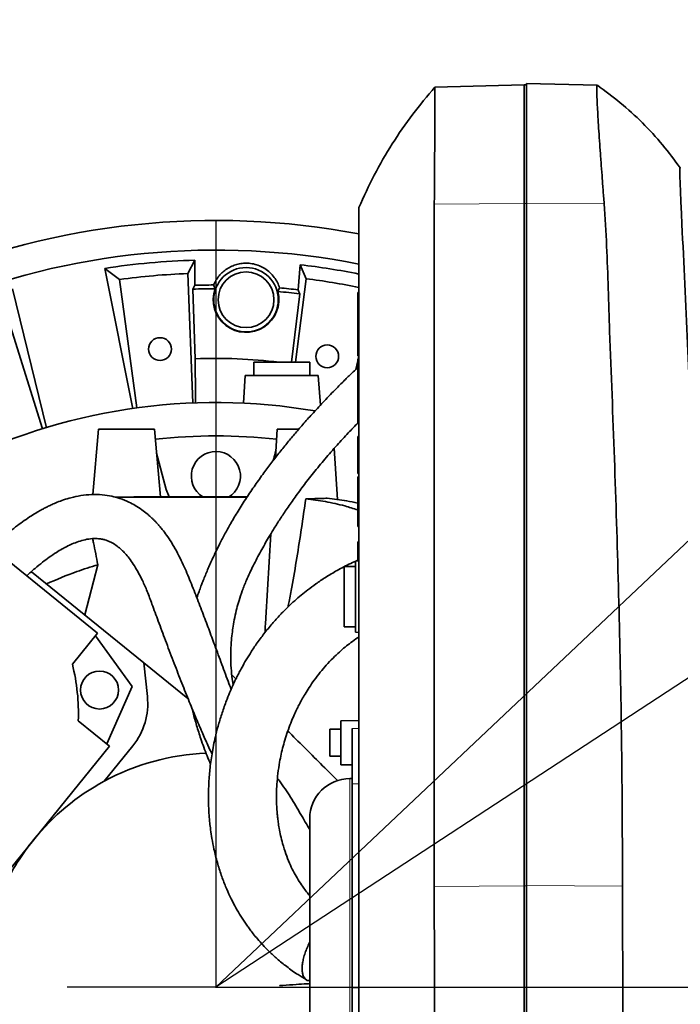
# Model space of a CAD drawing. Header units: millimetres. Extents: x 0 to 11920, y 0 to 8400.
# Tile 36 of 46: x 8595 to 8890, y 5125 to 5566. Entities that reach past the tile are written whole.
import ezdxf

# ---------------------------------------------------------------- set-up
doc = ezdxf.new("R2010")
doc.units = ezdxf.units.MM
doc.header["$LTSCALE"] = 20
doc.header["$PDSIZE"] = -1
doc.layers.add('THICK_LINE', color=7, linetype='Continuous')
doc.styles.add('SLDTEXTSTYLE0', font='TXT', dxfattribs={"width": 0.605})
doc.dimstyles.new('SLDDIMSTYLE0', dxfattribs={"dimtxt": 70, "dimasz": 70, "dimexe": 0, "dimexo": 0.0625, "dimgap": 17.5, "dimtad": 1, "dimdec": 4, "dimlfac": 20, "dimzin": 12, "dimdsep": 46, "dimtxsty": 'SLDTEXTSTYLE0', "dimsah": 1, "dimcen": 0.09, "dimadec": 1, "dimazin": 3, "dimtfac": 1, "dimtofl": 0, "dimtmove": 0, "dimatfit": 3, "dimfxl": 1, "dimfrac": 2, "dimtolj": 1, "dimtzin": 12, "dimarcsym": 0})
doc.dimstyles.new('SLDDIMSTYLE1', dxfattribs={"dimtxt": 70, "dimasz": 70, "dimexe": 0, "dimexo": 0.0625, "dimgap": 17.5, "dimtad": 1, "dimdec": 1, "dimrnd": 1e-09, "dimzin": 12, "dimdsep": 46, "dimtxsty": 'SLDTEXTSTYLE0', "dimsah": 1, "dimcen": 0, "dimadec": 0, "dimazin": 3, "dimtfac": 1, "dimtofl": 0, "dimtmove": 0, "dimatfit": 3, "dimfxl": 1, "dimfrac": 2, "dimtolj": 1, "dimtzin": 12, "dimarcsym": 0})

# ---------------------------------------------------------------- blocks, each defined once
blk = doc.blocks.new('_D')
at = {"layer": 'THICK_LINE'}
for p, q in [((6065.91, 5593.91), (5923.95, 5618.94)), ((10553.28, 5132.52), (11483.7, 5132.52))]:
    blk.add_line(p, q, dxfattribs=at)
blk.add_arc((8682.55, 5132.52), 2771.15, 360, 170, dxfattribs=at)
for points in [[(5953.49, 5613.73), (5976.34, 5680.65), (5956.69, 5684.37)], [(11453.7, 5132.52), (11462.82, 5202.64), (11442.82, 5202.39)]]:
    blk.add_solid(points, dxfattribs=at)
at = {"layer": 'THICK_LINE', "insert": (8832.85, 7991.69), "char_height": 70, "attachment_point": 1, "rotation": 355, "style": 'SLDTEXTSTYLE0'}
blk.add_mtext('170°', dxfattribs=at)
blk = doc.blocks.new('_D_1')
at = {"layer": 'THICK_LINE'}
for p, q in [((10553.28, 5132.52), (11483.72, 5132.52)), ((6065.91, 4671.14), (5923.93, 4646.11))]:
    blk.add_line(p, q, dxfattribs=at)
blk.add_arc((8682.55, 5132.52), 2771.17, 190, 360, dxfattribs=at)
for points in [[(11453.72, 5132.52), (11442.84, 5062.66), (11462.84, 5062.4)], [(5953.47, 4651.31), (5956.67, 4580.68), (5976.32, 4584.4)]]:
    blk.add_solid(points, dxfattribs=at)
at = {"layer": 'THICK_LINE', "insert": (8817.13, 2453.12), "char_height": 70, "attachment_point": 1, "rotation": 5, "style": 'SLDTEXTSTYLE0'}
blk.add_mtext('170°', dxfattribs=at)
blk = doc.blocks.new('_D_2')
at = {"layer": 'THICK_LINE'}
for q in [(9875.99, 5914.78), (8682.55, 5132.52)]:
    blk.add_line((9482.94, 5657.14), q, dxfattribs=at)
blk.add_solid([(9482.94, 5657.14), (9546.96, 5687.15), (9536, 5703.88)], dxfattribs=at)
at = {"layer": 'THICK_LINE', "insert": (9634.33, 5864.21), "char_height": 70, "attachment_point": 1, "rotation": 33.243, "style": 'SLDTEXTSTYLE0'}
blk.add_mtext('R957', dxfattribs=at)
blk = doc.blocks.new('_D_3')
at = {"layer": 'THICK_LINE'}
blk.add_line((10583.52, 6931.13), (8682.55, 5132.52), dxfattribs=at)
blk.add_solid([(10583.52, 6931.13), (10525.8, 6890.28), (10539.55, 6875.76)], dxfattribs=at)
at = {"layer": 'THICK_LINE', "insert": (9467.35, 5999.23), "char_height": 70, "attachment_point": 1, "rotation": 43.415, "style": 'SLDTEXTSTYLE0'}
blk.add_mtext('R2617', dxfattribs=at)

msp = doc.modelspace()

# ---------------------------------------------------------------- linework, layer by layer
at = {"color": 7, "linetype": 'Continuous', "lineweight": 35}
for p, q in [((8780.5932022, 5535.7518025), (8780.5932025, 5535.7518026)), ((8780.5932025, 5535.7518026), (8820.5467826, 5536.7980239)), ((8820.5467826, 5536.7980239), (8820.5467826, 5483.6239673)), ((8820.5467826, 5536.7980239), (8821.5467826, 5536.7368613)), ((8821.5467826, 5537.4194661), (8853.2063822, 5536.5904303)), ((8821.5467826, 5537.4194661), (8821.5467826, 5483.7683952)), ((8820.5467826, 5483.6239673), (8820.5467826, 5177.9654207)), ((8821.5467826, 5483.7683952), (8821.5467826, 5178.1098486)), ((8673.0943643, 5458.2572194), (8669.9836416, 5452.2775014)), ((8673.1439846, 5447.0043812), (8673.0943643, 5458.2572194)), ((8720.352734, 5456.1938744), (8719.322553, 5444.9881814)), ((8720.352734, 5456.1938744), (8722.9304527, 5449.9657937)), ((8632.793511, 5454.5738235), (8639.3944849, 5449.601297)), ((8632.793511, 5454.5738235), (8645.3036533, 5391.7122415)), ((8672.2607109, 5394.3222173), (8669.9836416, 5452.2775014)), ((8639.3944849, 5449.601297), (8647.2158389, 5392.1310749)), ((8722.9304527, 5449.9657937), (8718.1672816, 5412.5242098)), ((8606.766293, 5383.1541994), (8591.5345122, 5445.4269237)), ((8673.1439846, 5447.0043812), (8672.2534971, 5445.2953741)), ((8673.2892833, 5414.0665019), (8672.2534971, 5445.2953741)), ((8682.1532819, 5445.4662927), (8681.5436243, 5447.14332)), ((8711.0734557, 5445.848993), (8710.3128804, 5444.2188667)), ((8720.0706638, 5443.1840179), (8716.359326, 5412.5242098)), ((8746.0467826, 5443.7518048), (8746.5467826, 5443.7518048)), ((8746.0467826, 5433.5825938), (8746.0467826, 5443.7518048)), ((8604.85289, 5382.7394352), (8587.6534786, 5438.130592)), ((8746.0467826, 5433.5825938), (8746.5467826, 5433.5825938)), ((8746.0467826, 5433.0635157), (8746.0467826, 5433.5825938)), ((8746.0467826, 5433.0635157), (8746.5467826, 5433.0635157)), ((8746.0467826, 5422.8943048), (8746.0467826, 5433.0635157)), ((8746.0467826, 5422.8943048), (8746.5467826, 5422.8943048)), ((8746.0467826, 5415.3343048), (8746.0467826, 5422.8943048)), ((8699.5467826, 5412.5242098), (8699.5467826, 5406.5242098)), ((8699.5467826, 5412.5242098), (8724.5467826, 5412.5242098)), ((8724.5467826, 5406.5242098), (8724.5467826, 5412.5242098)), ((8745.1672452, 5409.2668338), (8746.0467826, 5413.1538299)), ((8746.0467826, 5415.3343048), (8746.5467826, 5415.3343048)), ((8746.0467826, 5406.2893048), (8746.0467826, 5413.8493048)), ((8746.0467826, 5413.8493048), (8746.5467826, 5413.8493048)), ((8746.2041525, 5413.8493048), (8746.5401737, 5415.3343048)), ((8695.6971485, 5406.5242098), (8694.8379509, 5394.2371117)), ((8695.6971485, 5406.5242098), (8728.3964167, 5406.5242098)), ((8729.3216964, 5393.2920936), (8728.3964167, 5406.5242098)), ((8746.0467826, 5406.2893048), (8746.5467826, 5406.2893048)), ((8746.0467826, 5396.1200938), (8746.0467826, 5406.2893048)), ((8746.0467826, 5396.1200938), (8746.5467826, 5396.1200938)), ((8746.0467826, 5395.6010157), (8746.0467826, 5396.1200938)), ((8746.0467826, 5395.6010157), (8746.5467826, 5395.6010157)), ((8746.0467826, 5385.4318048), (8746.0467826, 5395.6010157)), ((8746.0467826, 5385.4318048), (8746.5467826, 5385.4318048)), ((8630.0467826, 5382.5242098), (8627.4861052, 5353.2555332)), ((8655.0467826, 5382.5242098), (8630.0467826, 5382.5242098)), ((8657.699503, 5352.2034767), (8655.0467826, 5382.5242098)), ((8710.0467826, 5382.5242098), (8709.2720964, 5369.8582024)), ((8719.6090017, 5382.5242098), (8710.0467826, 5382.5242098)), ((8746.0467826, 5362.6843048), (8746.0467826, 5379.2218048)), ((8746.0467826, 5379.2218048), (8746.5467826, 5379.2218048)), ((8736.9747273, 5351.0025923), (8735.5694672, 5373.9783924)), ((8660.3304886, 5355.5713718), (8655.9864783, 5371.7834389)), ((8629.6080372, 5291.2015215), (8545.6762734, 5359.1681237)), ((8746.0467826, 5362.6843048), (8746.5467826, 5362.6843048)), ((8746.0467826, 5361.1993048), (8746.5467826, 5361.1993048)), ((8746.0467826, 5356.5418048), (8746.0467826, 5361.1993048)), ((8661.6368844, 5352.2048615), (8660.3304886, 5355.5713718)), ((8746.0467826, 5343.9868048), (8746.0467826, 5356.5418048)), ((8746.0467826, 5343.9868048), (8746.5467826, 5343.9868048)), ((8746.0467826, 5343.2647992), (8746.0467826, 5343.9868048)), ((8746.0467826, 5343.2647992), (8746.5467826, 5343.2647992)), ((8746.0467826, 5342.1662695), (8746.0467826, 5343.2647992)), ((8746.0467826, 5342.1662695), (8746.5467826, 5342.1662695)), ((8746.0467826, 5338.9918048), (8746.0467826, 5342.1662695)), ((8746.0467826, 5338.9918048), (8746.5467826, 5338.9918048)), ((8707.1827119, 5335.6970673), (8704.8782127, 5298.0188388)), ((8746.0467826, 5323.5111168), (8746.0467826, 5332.1068048)), ((8746.0467826, 5332.1068048), (8746.5467826, 5332.1068048)), ((8623.8684692, 5299.337323), (8629.6949166, 5321.8336108)), ((8745.0467826, 5321.0242098), (8740.0467826, 5321.0242098)), ((8740.0467826, 5321.0242098), (8740.0467826, 5294.0242098)), ((8746.5467826, 5323.5242098), (8745.0467826, 5323.4849309)), ((8745.0467826, 5323.4849309), (8745.0467826, 5291.5634887)), ((8599.9368099, 5318.7167986), (8650.2834046, 5277.9469301)), ((8740.0467826, 5294.0242098), (8745.0467826, 5294.0242098)), ((8618.2802702, 5277.2128942), (8629.6080372, 5291.2015215)), ((8645.1019967, 5267.2339402), (8628.5962819, 5289.9521077)), ((8745.0467826, 5291.5634887), (8746.5467826, 5291.5242098)), ((8651.8805181, 5262.7514106), (8650.2834046, 5277.9469301)), ((8670.0328771, 5261.9541226), (8650.2834046, 5277.9469301)), ((8689.6570689, 5272.492134), (8691.5069222, 5270.6422807)), ((8633.680344, 5241.5804881), (8645.1019967, 5267.2339402)), ((8634.9297578, 5240.5687328), (8620.9411305, 5251.8964998)), ((8746.5467826, 5252.1056266), (8738.5467826, 5251.9659861)), ((8738.5467826, 5232.2452671), (8738.5467826, 5251.9659861)), ((8738.5467826, 5248.1056266), (8733.5467826, 5248.1056266)), ((8733.5467826, 5236.1056266), (8733.5467826, 5248.1056266)), ((8743.5467826, 5223.7004399), (8743.5467826, 5248.3927052)), ((8566.9631555, 5156.6369689), (8634.9297578, 5240.5687328)), ((8632.461991, 5224.8091687), (8645.3592401, 5240.735945)), ((8733.5467826, 5236.1056266), (8738.5467826, 5236.1056266)), ((8738.5467826, 5232.2452671), (8743.5467826, 5232.1579918)), ((8743.5467826, 5226.0501467), (8742.5467826, 5226.0501467)), ((8743.5467826, 5132.3034942), (8743.5467826, 5223.7004399)), ((8724.5467826, 5208.0501467), (8724.5467826, 5056.9982729)), ((8821.5467826, 5178.1098486), (8821.5467826, 5132.5242098)), ((8820.5467826, 5177.9654207), (8820.5467826, 4937.0003957)), ((8743.5467826, 5091.1299473), (8743.5467826, 5132.3034942)), ((8821.5467826, 5132.5242098), (8821.5467826, 4936.3789535))]:
    msp.add_line(p, q, dxfattribs=at)
at = {"color": 8, "linetype": 'Continuous', "lineweight": 18}
for p, q in [((8780.3318159, 5483.3792268), (8820.5467826, 5483.6239673)), ((8820.5467826, 5483.6239673), (8821.5467826, 5483.6097527)), ((8821.5467826, 5483.7683952), (8856.3830489, 5483.5563884)), ((8746.0467826, 5356.5418048), (8746.5467826, 5356.5418048)), ((8743.5467826, 5248.3927052), (8746.5467826, 5248.4258009)), ((8742.5467826, 5095.9663807), (8742.5467826, 5226.0501467)), ((8743.5467826, 5223.7004399), (8746.5467826, 5223.7496877)), ((8821.5467826, 5178.1098486), (8864.6395088, 5177.8475946)), ((8780.3297394, 5177.7206676), (8820.5467826, 5177.9654207)), ((8820.5467826, 5177.9654207), (8821.5467826, 5177.951206)), ((8743.5467826, 5132.3034942), (8746.5467826, 5132.303375)), ((8821.5467826, 5132.5242098), (8864.6885443, 5132.5242098))]:
    msp.add_line(p, q, dxfattribs=at)
at = {"color": 7, "linetype": 'Continuous', "lineweight": 35, "flags": 128}
for points in [[(8780.3318159, 5483.3792268), (8780.3296622, 5458.7142559), (8780.3296622, 5434.0492803), (8780.3296622, 5384.719329), (8780.3297394, 5177.7206676)], [(8720.0706638, 5443.1840179), (8719.6894759, 5444.1037728), (8719.322553, 5444.9881814)], [(8673.3766723, 5394.2682545), (8673.3635486, 5397.2403073), (8673.2892833, 5414.0665019)]]:
    msp.add_lwpolyline(points, dxfattribs=at)
at = {"color": 7, "linetype": 'Continuous', "lineweight": 35}
for centre, radius in [((8696.0467826, 5440.5242098), 14.4374433), ((8696.0467826, 5440.5242098), 12.5), ((8657.5330844, 5418.4320881), 5.1), ((8732.3838096, 5415.1640349), 5.1), ((8630.4545559, 5265.6944321), 8.5)]:
    msp.add_circle(centre, radius, dxfattribs=at)
for centre, radius, start, end in [((8682.5467826, 5132.5242098), 343.5265853, 79.258358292, 112.850063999), ((8682.5467826, 5132.5242098), 330.2658527, 78.826146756, 112.337484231), ((8682.5467826, 5132.5242098), 325.8701302, 91.662194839, 98.782165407), ((8682.5467826, 5132.5242098), 325.8701302, 78.667861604, 83.337805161), ((8682.5467826, 5132.5242098), 320, 92.25, 97.75), ((8682.5467826, 5132.5242098), 320, 78.457701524, 82.75), ((8682.5467826, 5132.5242098), 314.6207095, 90.182686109, 91.712604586), ((8682.5467826, 5132.5242098), 314.6207095, 83.287395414, 84.797844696), ((8682.5467826, 5132.5242098), 262, 80.246373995, 117.110647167), ((8682.5467826, 5132.5242098), 247, 83.671972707, 96.300614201), ((8682.5467826, 5361.5242098), 11, 300.668852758, 238.014837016), ((8531.0033201, 5255.241686), 90, 357.869897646, 14.130102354), ((8622.0448612, 5259.6155567), 30, 321, 6), ((8682.5467826, 5132.5242098), 105, 92.375477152, 118.489520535), ((8682.5467826, 5132.5242098), 105, 118.489520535, 141), ((8742.5467826, 5208.0501467), 18, 90, 180), ((8682.5467826, 5132.5242098), 105, 141, 154.729132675)]:
    msp.add_arc(centre, radius, start, end, dxfattribs=at)
for centre, major_axis, ratio, start_param, end_param in [((8682.5467826, 5135.8501883), (0, 309.6163545), 0.9999423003, 0.0012710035, 0.0332533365), ((8696.0467826, 5440.636799), (0, 14.7093399), 0.9999707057, 1.2362630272, 4.9583858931), ((8682.5467826, 5135.8501883), (0, 309.6163545), 0.9999423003, 6.1616848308, 6.1933804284), ((8682.5467826, 5174.5804363), (0, 239.6706065), 0.9844838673, 6.1630712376, 6.3224300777), ((8642.5281277, 5352.247239), (15.1488883, 0.2132393), 0.007563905, 4.3701577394, 5.0077727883), ((8701.795803, 5232.0691286), (19.2991874, 5.2541365), 0.9996725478, 0.519452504, 0.5992172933)]:
    msp.add_ellipse(centre, major_axis=major_axis, ratio=ratio, start_param=start_param, end_param=end_param, dxfattribs=at)
for points, knots in [([(8780.6062798, 5535.7411166), (8777.2250896, 5531.7442351), (8770.3751434, 5523.6469614), (8761.3665593, 5510.4361271), (8753.2136935, 5496.5131761), (8748.7703059, 5486.7232191), (8746.5467826, 5481.8242098)], [0, 0, 0, 0, 0.2451289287, 0.4966061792, 0.7480958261, 1, 1, 1, 1]), ([(8780.5932025, 5535.7518026), (8780.5958037, 5535.6949395), (8780.601029, 5535.5807136), (8780.6049524, 5534.6464573), (8780.6047156, 5533.129233), (8780.6020026, 5531.0721285), (8780.5953177, 5528.6134801), (8780.5864931, 5525.842079), (8780.5757269, 5522.6205535), (8780.5595048, 5519.0074259), (8780.5435962, 5515.0560076), (8780.5207128, 5510.7831514), (8780.4970645, 5506.1500392), (8780.4598942, 5500.1625193), (8780.409857, 5492.6350348), (8780.3580006, 5486.484779), (8780.3318159, 5483.3792268)], [0, 0, 0, 0, 0.0696434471, 0.1398989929, 0.2121119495, 0.2850080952, 0.3470077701, 0.4094379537, 0.473225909, 0.5374831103, 0.599481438, 0.6619103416, 0.7256971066, 0.789953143, 0.893937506, 1, 1, 1, 1]), ([(8856.3830489, 5483.5563884), (8856.2166367, 5485.7112633), (8855.8834189, 5490.0261043), (8855.4139816, 5496.2473974), (8854.9485123, 5502.5307892), (8854.5034366, 5508.7353948), (8854.0939441, 5514.7230652), (8853.7467289, 5520.1164918), (8853.4707585, 5524.8249193), (8853.2666289, 5528.8129154), (8853.130629, 5532.151964), (8853.0745483, 5534.6436183), (8853.0920168, 5536.279696), (8853.1683098, 5536.4869863), (8853.2063822, 5536.5904303)], [0, 0, 0, 0, 0.0726439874, 0.1454596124, 0.2181028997, 0.302293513, 0.3867539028, 0.470942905, 0.5548179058, 0.6389618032, 0.7228361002, 0.8151039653, 0.9077313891, 1, 1, 1, 1]), ([(8890.4523763, 5499.5568198), (8887.8761652, 5503.0584395), (8882.6552163, 5510.1548214), (8873.6052821, 5519.8828184), (8863.8806467, 5528.8691596), (8856.8031824, 5534.0394595), (8853.3299096, 5536.5767895)], [0, 0, 0, 0, 0.2473575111, 0.5012946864, 0.7552598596, 1, 1, 1, 1]), ([(8901.0159505, 5132.5242098), (8901.0159542, 5135.7299938), (8901.0159617, 5142.1523711), (8901.0160954, 5153.1257009), (8901.0156814, 5165.4094294), (8901.0175803, 5183.3140404), (8900.7915286, 5214.7655426), (8899.9053883, 5259.6720181), (8898.1862157, 5313.5586168), (8895.3672231, 5385.1518047), (8892.8750847, 5439.5474658), (8891.082307, 5477.1072729), (8890.9124211, 5480.7378193), (8890.7194986, 5485.0429628), (8890.5578518, 5488.8822471), (8890.4306438, 5492.0825999), (8890.3330256, 5494.7191506), (8890.2554723, 5497.1323292), (8890.2199461, 5498.6930245), (8890.2196413, 5499.5103896), (8890.2692453, 5499.5322239), (8890.3475133, 5499.5183408), (8890.4752902, 5499.5270103), (8890.4348931, 5499.5250742), (8890.409291, 5499.5238471)], [0, 0, 0, 0, 0.0212353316, 0.042542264, 0.0729431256, 0.103505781, 0.1646868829, 0.287067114, 0.4094941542, 0.5319293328, 0.7749297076, 0.781146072, 0.7873767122, 0.8000899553, 0.8125781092, 0.8188013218, 0.8297994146, 0.8407938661, 0.8521073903, 0.8617729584, 0.8716334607, 0.8915018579, 0.9312379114, 1, 1, 1, 1]), ([(8864.6395088, 5177.8475946), (8864.5165941, 5203.5990996), (8864.302787, 5248.3932168), (8862.8258921, 5312.2237559), (8861.0909656, 5369.3415965), (8859.2574787, 5413.7580013), (8858.1646858, 5445.4927303), (8857.6167205, 5464.5388605), (8856.7942341, 5477.2178088), (8856.3830489, 5483.5563884)], [0, 0, 0, 0, 0.2526274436, 0.4394392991, 0.6262675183, 0.8131256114, 0.8754233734, 0.937720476, 1, 1, 1, 1]), ([(8746.5467826, 5481.7947799), (8746.5467826, 5481.7969989), (8746.5467826, 5481.8059738), (8746.5467826, 5481.0470596), (8746.5467826, 5479.068884), (8746.5467826, 5475.9822677), (8746.5467826, 5471.9670103), (8746.5467826, 5467.0539425), (8746.5467826, 5461.7878917), (8746.5467826, 5456.3736508), (8746.5467826, 5449.1588461), (8746.5467826, 5436.2244193), (8746.5467826, 5368.3786525), (8746.5467826, 5288.5962538), (8746.5467826, 5208.5617398), (8746.5467826, 5181.4546128), (8746.5467826, 5166.0069818), (8746.5467826, 5153.9385036), (8746.5467826, 5141.3807433), (8746.5467826, 5128.3311823), (8746.5467826, 5115.1538272), (8746.5467826, 5102.1313042), (8746.5467826, 5089.4192191), (8746.5467826, 5077.0382595), (8746.5467826, 5064.9041981), (8746.5467826, 5053.2882809), (8746.5467826, 5042.3167499), (8746.5467826, 5032.0020724), (8746.5467826, 5022.2816254), (8746.5467826, 5013.3790324), (8746.5467826, 5005.3875991), (8746.5467826, 4998.2985715), (8746.5467826, 4992.0854062), (8746.5467826, 4986.9007962), (8746.5467826, 4982.788682), (8746.5467826, 4979.7109163), (8746.5467826, 4977.7706411), (8746.5467826, 4976.907615), (8746.5467826, 4977.0510134), (8746.5467826, 4977.0813607)], [0, 0, 0, 0, 0.0034914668, 0.0141213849, 0.0250594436, 0.0356890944, 0.0466266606, 0.0572610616, 0.0682036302, 0.0769974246, 0.085962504, 0.1041913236, 0.1406489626, 0.4213861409, 0.4978184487, 0.5360346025, 0.5551427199, 0.574281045, 0.5949072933, 0.6156767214, 0.6368979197, 0.6582748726, 0.678901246, 0.6996708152, 0.7208920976, 0.7422697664, 0.7628942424, 0.7836619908, 0.8048812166, 0.8262561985, 0.8468811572, 0.8676490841, 0.8888685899, 0.9102443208, 0.9308755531, 0.9516503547, 0.9728770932, 0.994259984, 1, 1, 1, 1]), ([(8711.0734557, 5445.848993), (8710.7752319, 5446.6689474), (8710.1788967, 5448.3085474), (8708.7280814, 5450.6334726), (8706.8356724, 5452.7589021), (8704.5668205, 5454.5144221), (8702.0677069, 5455.7967317), (8699.4708841, 5456.6144525), (8696.8489912, 5456.9569759), (8694.3074979, 5456.8657169), (8691.9044936, 5456.4063484), (8689.6289519, 5455.5836496), (8687.5038447, 5454.4320745), (8685.5873575, 5452.9680857), (8683.9183011, 5451.2287157), (8682.5281932, 5449.2821643), (8681.8718432, 5447.8563317), (8681.5436243, 5447.14332)], [0, 0, 0, 0, 0.0715118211, 0.1429967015, 0.2194271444, 0.2958065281, 0.364228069, 0.432622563, 0.4999153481, 0.5610585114, 0.6222107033, 0.6832383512, 0.7442862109, 0.8077568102, 0.8712510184, 0.9356168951, 1, 1, 1, 1]), ([(8746.0467826, 5410.0975288), (8745.3902658, 5409.479778), (8743.5173299, 5407.7174352), (8740.3728574, 5404.6621523), (8735.9995136, 5400.3087261), (8731.2037669, 5395.3523711), (8726.3268602, 5390.1023456), (8722.0318699, 5385.3025928), (8718.210197, 5380.88115), (8714.6150494, 5376.5811512), (8711.1020967, 5372.2348803), (8707.5426764, 5367.6678911), (8703.8511976, 5362.7414816), (8700.0211313, 5357.398462), (8696.1425572, 5351.6813408), (8692.5080121, 5345.9665454), (8689.2618362, 5340.4910946), (8686.4957939, 5335.4921288), (8684.5444683, 5331.7329018), (8683.1795038, 5328.9904429), (8682.2100237, 5326.9929473), (8681.1492913, 5324.7446981), (8680.0024451, 5322.2309617), (8678.8817745, 5319.6765613), (8677.8228701, 5317.1615099), (8676.9082167, 5314.8948744), (8676.0389657, 5312.6519415), (8675.18853, 5310.3340441), (8674.4976986, 5308.4040881), (8674.1267428, 5307.2090832), (8674.0390284, 5306.9265183)], [0, 0, 0, 0, 0.0190129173, 0.0542407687, 0.0930918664, 0.1507969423, 0.2028260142, 0.2492160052, 0.2926889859, 0.3329848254, 0.3751387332, 0.4192393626, 0.4655945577, 0.517871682, 0.5734044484, 0.6304127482, 0.6829566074, 0.730572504, 0.7728840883, 0.7897507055, 0.8079829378, 0.8293620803, 0.8539041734, 0.8802801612, 0.9035686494, 0.9264296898, 0.9450858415, 0.9664275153, 0.9920616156, 1, 1, 1, 1]), ([(8690.2616168, 5268.0061544), (8690.0667816, 5269.2446133), (8689.5957625, 5272.2386195), (8689.2535942, 5276.9000254), (8689.1640278, 5281.9909814), (8689.3775822, 5286.6924729), (8689.7675901, 5290.7685296), (8690.2693274, 5294.4545838), (8690.9464699, 5298.2584525), (8691.8524014, 5302.1870697), (8692.9444638, 5306.058387), (8694.361857, 5310.2622617), (8696.0364047, 5314.4335563), (8697.6736579, 5318.0752985), (8699.2392304, 5321.3304699), (8700.9144883, 5324.6198577), (8702.630407, 5327.824484), (8704.3624596, 5330.9242286), (8706.2554413, 5334.1860122), (8708.4344583, 5337.7969204), (8711.0453688, 5341.9387991), (8714.093294, 5346.5497338), (8717.6243843, 5351.6209731), (8721.6836215, 5357.1418851), (8726.2759936, 5363.0442349), (8731.3351171, 5369.1835105), (8736.5505948, 5375.1564529), (8741.5147925, 5380.5776316), (8744.7374705, 5383.914071), (8746.2034545, 5385.4318048)], [0, 0, 0, 0, 0.0282919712, 0.0683965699, 0.1105734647, 0.1524839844, 0.1851125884, 0.2135318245, 0.247159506, 0.2828133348, 0.3146497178, 0.3533083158, 0.3960263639, 0.4256335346, 0.4544280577, 0.4836921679, 0.5117472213, 0.5384122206, 0.5641205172, 0.5951026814, 0.6299623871, 0.6686687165, 0.7111956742, 0.7575374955, 0.8077097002, 0.8602967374, 0.9133796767, 0.9605967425, 1, 1, 1, 1]), ([(8709.4734833, 5373.1508488), (8709.3595641, 5372.7256965), (8708.9559757, 5371.2194841), (8708.5359639, 5369.6519787), (8708.234507, 5368.5269264)], [0, 0, 0, 0, 0.2822658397, 1, 1, 1, 1]), ([(8689.3766163, 5266.0219037), (8689.0522043, 5266.8751165), (8687.6678869, 5270.5159098), (8685.2414827, 5277.1394927), (8682.2250314, 5285.2887088), (8679.3178074, 5293.0982903), (8676.4976128, 5300.5770225), (8673.5294615, 5308.2717211), (8670.4454294, 5316.1268898), (8667.5649755, 5322.8097974), (8664.9251353, 5327.9678446), (8662.7349802, 5331.7400438), (8660.6130367, 5334.9447483), (8658.8292891, 5337.3228518), (8657.3961993, 5339.0552153), (8656.3021843, 5340.2885326), (8655.3124816, 5341.3361479), (8654.3618299, 5342.2877123), (8653.1991817, 5343.3882449), (8651.5614067, 5344.8205431), (8649.278066, 5346.5868494), (8646.5622056, 5348.3583629), (8643.3022467, 5350.0910279), (8639.774048, 5351.5149659), (8635.7846804, 5352.6067988), (8631.5291243, 5353.2581577), (8626.8791585, 5353.3752249), (8622.1571107, 5352.8956953), (8617.9810246, 5352.003832), (8614.4651476, 5350.9395059), (8611.6581081, 5349.8943529), (8609.3623322, 5348.9084032), (8607.5645554, 5348.0576321), (8606.0529983, 5347.292391), (8604.4361849, 5346.4271695), (8602.3878699, 5345.2595296), (8599.7399624, 5343.6295233), (8596.77983, 5341.6479729), (8593.5721128, 5339.3151721), (8590.1558538, 5336.6164388), (8586.3526293, 5333.3075292), (8583.6868782, 5330.8807442), (8582.3060623, 5329.514839), (8582.3010965, 5329.5099268)], [0, 0, 0, 0, 0.0179398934, 0.0765523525, 0.1345018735, 0.1817651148, 0.2300514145, 0.2790416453, 0.3283803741, 0.3769431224, 0.4063934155, 0.4345620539, 0.4590519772, 0.479828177, 0.491767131, 0.5022603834, 0.511366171, 0.5191334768, 0.5275326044, 0.5408596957, 0.5590832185, 0.5806074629, 0.6006344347, 0.6273332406, 0.6508574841, 0.6767222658, 0.7060167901, 0.7348797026, 0.7616846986, 0.7817607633, 0.7995675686, 0.8140053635, 0.8250525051, 0.8338451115, 0.843138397, 0.8565506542, 0.8741320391, 0.8959266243, 0.9165410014, 0.9404339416, 0.9682716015, 0.9998858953, 1, 1, 1, 1]), ([(8696.4349051, 5352.0531233), (8678.3190267, 5352.0487068), (8658.7929749, 5352.0439465), (8639.0379524, 5352.0350065), (8637.6112428, 5352.0343609)], [0, 0, 0, 0, 0.9277799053, 1, 1, 1, 1]), ([(8696.5449756, 5352.2154593), (8690.5628738, 5352.2140169), (8674.0982731, 5352.2100469), (8657.5044132, 5352.2037203), (8646.939619, 5352.1996924)], [0, 0, 0, 0, 0.3633311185, 1, 1, 1, 1]), ([(8714.8385814, 5302.904299), (8715.0000765, 5303.7062538), (8715.5990276, 5306.6805334), (8716.9517533, 5314.0344171), (8718.8366493, 5324.9854), (8720.9073835, 5338.1694174), (8722.1635432, 5346.9765412), (8722.7917983, 5351.3813315)], [0, 0, 0, 0, 0.049949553, 0.1852522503, 0.4562248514, 0.7280365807, 1, 1, 1, 1]), ([(8722.7917983, 5351.3813315), (8724.1426468, 5351.3907518), (8726.2891229, 5351.4057204), (8729.037672, 5351.4765994), (8730.9150191, 5351.544696), (8731.9568473, 5351.5977987), (8732.384738, 5351.6196085)], [0, 0, 0, 0, 0.3820596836, 0.6070865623, 0.8386259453, 1, 1, 1, 1]), ([(8746.0467826, 5346.3733228), (8744.118556, 5346.9874972), (8739.3334292, 5348.511645), (8731.592087, 5350.2233579), (8725.7252276, 5350.9953404), (8722.7917983, 5351.3813315)], [0, 0, 0, 0, 0.2523187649, 0.6261594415, 1, 1, 1, 1]), ([(8732.384738, 5351.6196085), (8735.2875316, 5351.2917528), (8739.8402717, 5350.777544), (8744.3958188, 5349.8027888), (8746.0467826, 5349.4495304)], [0, 0, 0, 0, 0.6375926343, 1, 1, 1, 1]), ([(8597.8865564, 5316.8890701), (8599.1064491, 5317.9973353), (8601.428792, 5320.1071699), (8604.7938238, 5322.8461191), (8607.9912764, 5325.2442485), (8610.9102145, 5327.2177969), (8613.4997364, 5328.7743443), (8615.862904, 5330.0483047), (8618.3039233, 5331.2034685), (8621.1168605, 5332.2897414), (8624.1657736, 5333.1450056), (8626.9917485, 5333.5609021), (8629.4230238, 5333.5772101), (8631.289416, 5333.3567628), (8632.7972211, 5333.0020614), (8634.0030923, 5332.5983413), (8635.0791598, 5332.1465219), (8636.5425706, 5331.4025475), (8638.2967234, 5330.2498474), (8640.2048273, 5328.628503), (8641.9790977, 5326.8088929), (8643.7563952, 5324.6763052), (8645.6620812, 5322.0044583), (8647.6987293, 5318.6580839), (8649.8072776, 5314.544028), (8651.9330809, 5309.6312996), (8654.1731792, 5303.5909892), (8656.838748, 5296.2895615), (8660.0113603, 5287.7821653), (8663.3837916, 5278.8510853), (8666.813705, 5269.9921718), (8670.1421333, 5261.6333951), (8673.297867, 5253.9549454), (8676.2131135, 5247.1298294), (8678.6793039, 5241.550843), (8680.2080568, 5238.3233556), (8680.8259521, 5237.0188615)], [0, 0, 0, 0, 0.0280987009, 0.0534922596, 0.0748929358, 0.0982227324, 0.1163290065, 0.1296915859, 0.147758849, 0.1674242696, 0.1889773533, 0.2133168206, 0.2310666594, 0.2474930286, 0.2609201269, 0.2714647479, 0.281065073, 0.2916103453, 0.3143214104, 0.3346755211, 0.351825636, 0.3708862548, 0.3929800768, 0.4186489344, 0.4485337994, 0.4834622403, 0.5240900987, 0.5784652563, 0.63888957, 0.7030977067, 0.7651770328, 0.8245322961, 0.8790138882, 0.9279315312, 0.9708711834, 1, 1, 1, 1]), ([(8629.6949166, 5321.8336108), (8629.0598496, 5325.1250538), (8628.298622, 5329.0703651), (8627.4738985, 5332.8844746), (8627.3372146, 5333.5165984)], [0, 0, 0, 0, 0.8342670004, 1, 1, 1, 1]), ([(8746.0467826, 5323.8200255), (8744.9962197, 5323.3508214), (8741.8263319, 5321.9350809), (8736.982879, 5319.406638), (8731.8025327, 5316.317451), (8727.4539009, 5313.3916311), (8723.8485366, 5310.7197236), (8720.7160063, 5308.2051934), (8717.7072419, 5305.6107058), (8714.5366997, 5302.6619371), (8711.1438539, 5299.2302713), (8707.5839501, 5295.2819637), (8704.0127094, 5290.9009722), (8700.7196186, 5286.4104634), (8697.9164453, 5282.1833558), (8695.6759915, 5278.4896977), (8694.0179382, 5275.5370638), (8692.7422431, 5273.1279871), (8691.6152293, 5270.8959636), (8690.3716793, 5268.293216), (8688.974996, 5265.1608301), (8687.3061611, 5261.0872642), (8685.5511263, 5256.2603391), (8683.8852155, 5250.9146971), (8682.2912737, 5244.8520924), (8680.920335, 5238.1943797), (8679.9047683, 5231.058298), (8679.3572395, 5224.535253), (8679.17885, 5218.76946), (8679.2470239, 5214.3185241), (8679.4069484, 5211.0375835), (8679.5803256, 5208.5979411), (8679.8196171, 5206.0013745), (8680.1898197, 5202.8521004), (8680.7860183, 5198.9077053), (8681.7372355, 5193.9953049), (8683.1009975, 5188.5255301), (8684.8602121, 5182.9343567), (8686.8000905, 5177.8321339), (8688.8370046, 5173.2554704), (8690.9438966, 5169.1158782), (8692.7782114, 5165.9139092), (8694.2915102, 5163.4827368), (8695.4510344, 5161.7166616), (8696.6415071, 5159.9958688), (8697.9142995, 5158.2482701), (8699.4000119, 5156.3151666), (8701.2548327, 5154.0510535), (8703.6055866, 5151.3973755), (8706.518102, 5148.4039234), (8710.0645807, 5145.1262572), (8714.346784, 5141.6523189), (8718.7257284, 5138.4838012), (8721.8718851, 5136.657261), (8723.1700185, 5135.9036135)], [0, 0, 0, 0, 0.012714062, 0.0383624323, 0.0613413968, 0.0816599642, 0.0992982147, 0.1142767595, 0.1296460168, 0.1472098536, 0.1670142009, 0.1891114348, 0.2135574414, 0.2385094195, 0.2605164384, 0.2794313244, 0.2951903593, 0.3053058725, 0.3157012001, 0.328585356, 0.3439803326, 0.361908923, 0.3882196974, 0.4140110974, 0.4388791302, 0.4750066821, 0.5088232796, 0.5401569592, 0.5675353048, 0.5905133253, 0.603182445, 0.6139791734, 0.6250236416, 0.6398682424, 0.6585328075, 0.6809617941, 0.7098473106, 0.7370687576, 0.7619437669, 0.7845146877, 0.8048319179, 0.8239039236, 0.8332450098, 0.8424571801, 0.8515415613, 0.8604994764, 0.8704845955, 0.8830045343, 0.8980354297, 0.9155448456, 0.935497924, 0.9578609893, 0.9826130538, 1, 1, 1, 1]), ([(8606.688915, 5313.2490517), (8611.1784188, 5315.1677099), (8618.7152052, 5318.3886709), (8626.5337237, 5320.8417706), (8629.6949166, 5321.8336108)], [0, 0, 0, 0, 0.5956787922, 1, 1, 1, 1]), ([(8704.9033575, 5298.0173009), (8704.8186249, 5296.7845272), (8704.6682795, 5294.597152), (8704.5879072, 5292.4316533), (8704.5528316, 5291.486599)], [0, 0, 0, 0, 0.563585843, 1, 1, 1, 1]), ([(8724.5467826, 5173.6426279), (8724.3355199, 5173.8834218), (8723.5503868, 5174.7783043), (8722.3363886, 5176.3549356), (8720.6256079, 5178.7335904), (8718.8808832, 5181.4889882), (8717.0957256, 5184.7321347), (8715.4086089, 5188.3001167), (8713.78963, 5192.3995974), (8712.4827488, 5196.5398073), (8711.5187626, 5200.4051447), (8710.8810575, 5203.6096018), (8710.4472626, 5206.3685732), (8710.1682011, 5208.6216308), (8709.9892796, 5210.4427266), (8709.8611198, 5212.0830821), (8709.7606252, 5213.801862), (8709.6728558, 5216.2290761), (8709.6629382, 5219.4989122), (8709.842276, 5223.7082277), (8710.2867848, 5228.4208368), (8710.9587397, 5232.8739498), (8711.7735999, 5236.9426962), (8712.6472071, 5240.5547934), (8713.7125667, 5244.2806834), (8714.9654858, 5248.0429306), (8716.3271078, 5251.6023417), (8717.671475, 5254.7284294), (8718.8665665, 5257.2635654), (8719.9631298, 5259.4309871), (8721.122484, 5261.5860538), (8722.5497314, 5264.0632673), (8724.3689586, 5266.9728937), (8726.610495, 5270.2340311), (8729.1639371, 5273.5746272), (8731.9748774, 5276.8784716), (8734.8312265, 5279.898164), (8737.6594805, 5282.5891548), (8740.3150117, 5284.8954201), (8743.0193465, 5287.024604), (8745.0699189, 5288.5529808), (8746.3355498, 5289.3632931), (8746.5467826, 5289.4985335)], [0, 0, 0, 0, 0.0071516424, 0.0265782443, 0.0456020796, 0.0751114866, 0.1036687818, 0.1351172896, 0.1707977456, 0.2108854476, 0.2409875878, 0.2679925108, 0.290844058, 0.3094148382, 0.3236154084, 0.3356433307, 0.3495677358, 0.3654869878, 0.394562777, 0.4286252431, 0.4669050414, 0.5080683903, 0.5362775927, 0.5656003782, 0.5959832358, 0.6273628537, 0.65809548, 0.6840919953, 0.7052266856, 0.7216389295, 0.7386662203, 0.7597995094, 0.784901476, 0.8137926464, 0.8452691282, 0.8742239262, 0.9040818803, 0.9299095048, 0.9518983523, 0.9725410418, 0.9954171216, 1, 1, 1, 1]), ([(8672.0030858, 5257.1517013), (8672.1165705, 5256.6347417), (8672.6546569, 5254.1835831), (8673.9093725, 5249.7704555), (8675.9510181, 5243.3121973), (8678.0248078, 5237.5382992), (8679.6364265, 5233.6653629), (8680.1668039, 5232.3907947)], [0, 0, 0, 0, 0.06378295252, 0.30242618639, 0.54439102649, 0.85006087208, 1, 1, 1, 1]), ([(8714.7744864, 5247.3747165), (8719.6079593, 5242.5412436), (8726.9300406, 5235.2191622), (8734.5114717, 5227.6377312), (8737.0882272, 5225.0609757)], [0, 0, 0, 0, 0.660122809, 1, 1, 1, 1]), ([(8724.5467826, 5203.2716358), (8723.2427775, 5205.4660795), (8720.41608, 5210.2229846), (8716.7933617, 5216.4523614), (8713.5462115, 5221.4781208), (8711.5626236, 5224.2333428), (8710.4111369, 5225.7449066), (8710.1144281, 5226.1343981)], [0, 0, 0, 0, 0.2882326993, 0.624803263, 0.7863151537, 0.9449388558, 1, 1, 1, 1]), ([(8780.3297394, 5177.7206676), (8780.3334294, 5174.1898762), (8780.3408211, 5167.1172477), (8780.3516509, 5156.345629), (8780.3605958, 5145.4752693), (8780.369869, 5134.5266933), (8780.3814949, 5123.5374446), (8780.392387, 5111.8948632), (8780.4015428, 5099.6397299), (8780.413432, 5086.8394593), (8780.4254745, 5074.1884173), (8780.4341834, 5061.7470205), (8780.44337, 5050.3266755), (8780.4532326, 5039.9191327), (8780.4604885, 5030.4921825), (8780.466168, 5021.3566356), (8780.4734992, 5012.544008), (8780.4811296, 5004.0855275), (8780.486747, 4996.0625159), (8780.4909153, 4988.4956587), (8780.49695, 4981.4031488), (8780.5028139, 4974.7637235), (8780.506715, 4968.6028042), (8780.5093456, 4962.9444429), (8780.5143176, 4957.5096313), (8780.5188703, 4952.4379168), (8780.5204765, 4947.8899895), (8780.5229156, 4944.157999), (8780.5266151, 4941.2777296), (8780.5270956, 4939.3721348), (8780.5264635, 4938.3669832), (8780.5278565, 4937.9727268), (8780.5279671, 4938.0703109), (8780.5279791, 4938.0808561)], [0, 0, 0, 0, 0.03090099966, 0.06189867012, 0.09299393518, 0.12418771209, 0.15548093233, 0.18687456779, 0.22391014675, 0.26111254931, 0.29848191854, 0.33602271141, 0.37373595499, 0.40463750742, 0.43563548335, 0.46673105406, 0.49792460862, 0.52921760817, 0.56061076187, 0.59151229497, 0.62251049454, 0.65360511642, 0.68479825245, 0.71608967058, 0.7474814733, 0.7845162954, 0.82171795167, 0.85908881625, 0.89663109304, 0.93434726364, 0.965247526, 0.99624455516, 1, 1, 1, 1]), ([(8864.6885443, 5132.5242098), (8864.6842567, 5136.6738267), (8864.6756638, 5144.9900823), (8864.6608881, 5156.7167456), (8864.6498957, 5167.693279), (8864.6429744, 5174.4596158), (8864.6395088, 5177.8475946)], [0, 0, 0, 0, 0.2721405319, 0.545397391, 0.7723755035, 1, 1, 1, 1]), ([(8724.5467826, 5152.6446547), (8724.5380586, 5152.6292278), (8724.1021838, 5151.858453), (8723.3950959, 5150.260993), (8722.4703001, 5147.9074826), (8721.7904718, 5145.6148867), (8721.3373926, 5143.4159952), (8721.1333188, 5141.4049544), (8721.1838093, 5139.6078814), (8721.4846968, 5137.9539673), (8721.943933, 5137.1516193), (8722.1941122, 5136.7145222)], [0, 0, 0, 0, 0.0025514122, 0.1274761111, 0.2473544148, 0.3707549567, 0.4897822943, 0.6122701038, 0.731204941, 0.8535678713, 1, 1, 1, 1]), ([(8724.5467826, 5134.1719519), (8724.172513, 5134.1518109), (8722.0215506, 5134.0360583), (8717.993409, 5133.7709548), (8713.8282835, 5133.480946), (8711.5129542, 5133.2789367), (8710.9953412, 5133.2337757)], [0, 0, 0, 0, 0.0732055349, 0.4207190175, 0.8704964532, 1, 1, 1, 1]), ([(8722.1941122, 5136.7145222), (8722.4504129, 5136.4311515), (8722.9705029, 5135.8561308), (8723.790918, 5135.4880782), (8724.3742008, 5135.505265), (8724.5467826, 5135.5103502)], [0, 0, 0, 0, 0.4062220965, 0.8243129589, 1, 1, 1, 1]), ([(8864.8434975, 4937.588009), (8864.8435432, 4937.5637186), (8864.8438488, 4937.4011919), (8864.8448444, 4938.0384464), (8864.8413104, 4939.4521242), (8864.8401335, 4941.8366326), (8864.8404279, 4945.0572426), (8864.8354851, 4949.2876945), (8864.8317181, 4954.1915204), (8864.8302966, 4959.6012321), (8864.8264997, 4964.8247577), (8864.8213131, 4970.237969), (8864.817431, 4975.7434101), (8864.8144272, 4982.3710758), (8864.8092371, 4990.2943508), (8864.8001459, 4999.6446826), (8864.7940237, 5009.5826762), (8864.7878954, 5020.057427), (8864.7768848, 5030.9989661), (8864.7680548, 5042.3816388), (8864.7610318, 5054.1518546), (8864.7486256, 5066.3399065), (8864.7368013, 5078.9605207), (8864.7276539, 5092.5197676), (8864.7122121, 5106.9929117), (8864.698743, 5120.5616312), (8864.691466, 5129.0971927), (8864.6885443, 5132.5242098)], [0, 0, 0, 0, 0.0075496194, 0.0505143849, 0.0936763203, 0.1364356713, 0.1792813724, 0.2223226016, 0.2698740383, 0.3065728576, 0.3433942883, 0.3745339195, 0.4057483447, 0.4371137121, 0.4801118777, 0.5233076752, 0.5661992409, 0.6089461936, 0.6518873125, 0.6942793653, 0.736860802, 0.7796348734, 0.82272786, 0.8666694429, 0.9163984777, 0.9664340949, 1, 1, 1, 1])]:
    msp.add_open_spline(points, degree=3, knots=knots, dxfattribs=at)
at = {"color": 8, "linetype": 'Continuous', "lineweight": 18}
msp.add_open_spline([(8864.6885443, 5132.5242098), (8866.0008132, 5132.5241929), (8868.5983344, 5132.5241595), (8872.4128073, 5132.5241069), (8876.1139117, 5132.5241176), (8879.698116, 5132.5241791), (8885.263053, 5132.5242377), (8892.511896, 5132.5241689), (8898.2525274, 5132.5241965), (8901.0159505, 5132.5242098)], degree=3, knots=[0, 0, 0, 0, 0.1027261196, 0.2033373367, 0.3018093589, 0.3981230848, 0.492264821, 0.7555866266, 1, 1, 1, 1], dxfattribs=at)
at = {"layer": 'THICK_LINE'}
for p, q in [((8682.5467826, 5476.0507951), (8682.5467826, 5132.5242098)), ((8682.5467826, 5132.5242098), (8616.0096217, 5132.5242098)), ((8682.5467826, 5132.5242098), (10513.2762268, 5132.5242098))]:
    msp.add_line(p, q, dxfattribs=at)
for radius in [2617, 957]:
    msp.add_arc((8682.5467826, 5132.5242098), radius, 189.9999999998, 169.9999999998, dxfattribs=at)
msp.add_point((8682.5467826, 5132.5242098), dxfattribs=at)

# ---------------------------------------------------------------- dimensions: what is measured, and where the dimension line sits
for base, line1, line2, picture, middle in [((8924.0687879, 7893.1333626), ((10513.2762268, 5132.5242098), (8682.5467826, 5132.5242098)), ((7740.085763, 5298.7055158), (6105.304893, 5586.9614908)), '_D', (8924.0687879, 7893.1333626)), ((8924.0704865, 2371.8956413), ((7740.085763, 4966.3429038), (6105.304893, 4678.0869289)), ((8682.5467826, 5132.5242098), (10513.2762268, 5132.5242098)), '_D_1', (8924.0704865, 2371.8956413))]:
    dim = msp.add_angular_dim_2l(base=base, line1=line1, line2=line2, dimstyle='SLDDIMSTYLE0', dxfattribs=at)
    dim.commit()
    dim.dimension.update_dxf_attribs({"geometry": picture, "text_midpoint": middle, "dimtype": 162})
for mpoint, picture, middle in [((10583.5217098, 6931.1301494), '_D_3', (9633.0344462, 6031.8273796)), ((9482.9362805, 5657.1437402), '_D_2', (9780.8012006, 5852.3809466))]:
    dim = msp.add_radius_dim(center=(8682.5467826, 5132.5242098), mpoint=mpoint, dimstyle='SLDDIMSTYLE1', dxfattribs=at)
    dim.commit()
    dim.dimension.update_dxf_attribs({"geometry": picture, "text_midpoint": middle, "dimtype": 164})

doc.saveas('drawing.dxf')
